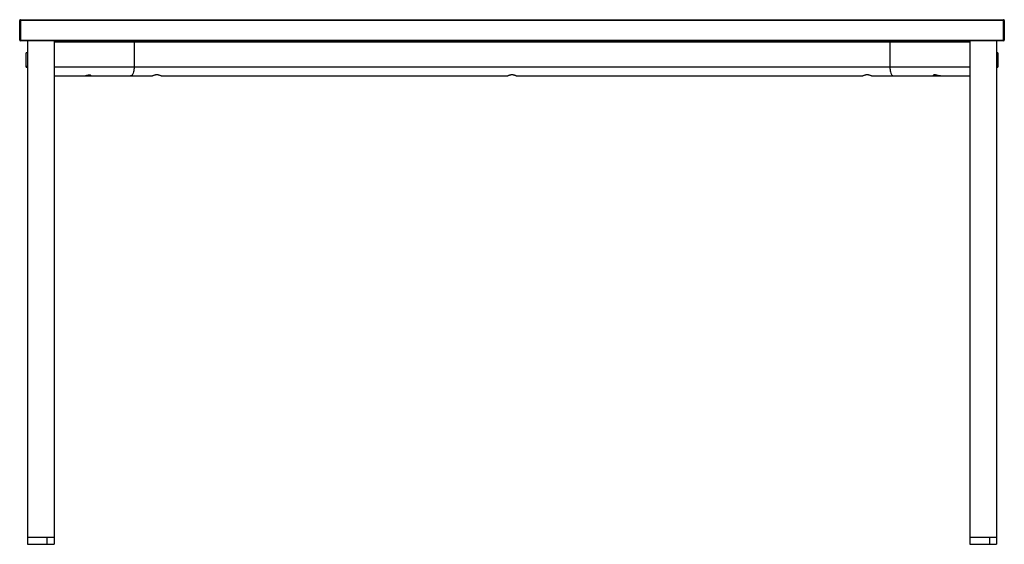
# Paper-space layout '_Left' of a CAD drawing. Header units: millimetres. Extents: x -1387 to 13, y -10 to 736.
import ezdxf

# ---------------------------------------------------------------- set-up
doc = ezdxf.new("R2010")
doc.units = ezdxf.units.MM

psp = doc.layouts.new('_Left')

# ---------------------------------------------------------------- linework, layer by layer
at = {"color": 7, "linetype": 'Continuous', "lineweight": 25}
for p, q in [((13, 735), (-1387, 735)), ((-1387, 707), (-1387, 735)), ((-1386, 736), (-1386, 706)), ((-1386, 736), (12, 736)), ((12, 706), (12, 736)), ((13, 735), (13, 707)), ((-1387, 707), (13, 707)), ((12, 706), (-1386, 706)), ((-1376, 706), (-1376, -10)), ((-1338, 706), (-1338, -10)), ((-36, 704), (-1338, 704)), ((-1224.3, 704), (-1224.3, 668.5)), ((-149.7, 704), (-149.7, 668.5)), ((-36, 706), (-36, -10)), ((2, 706), (2, -10)), ((-1377.6, 688.7), (-1378, 688.3)), ((-1378, 668.7), (-1378, 688.3)), ((-1376, 688.7), (-1377.6, 688.7)), ((-1377.6, 668.3), (-1377.6, 688.7)), ((3.6, 688.7), (2, 688.7)), ((4, 688.3), (3.6, 688.7)), ((3.6, 688.7), (3.6, 668.3)), ((4, 688.3), (4, 668.7)), ((2, 685.2), (3.6, 685.2)), ((4, 685), (3.6, 685.2)), ((-1378, 669.7), (-1377.6, 669.3)), ((-1378, 668.7), (-1377.6, 668.3)), ((-1376, 669.3), (-1377.6, 669.3)), ((-1377.6, 668.3), (-1376, 668.3)), ((-36, 668.5), (-1338, 668.5)), ((2, 668.3), (3.6, 668.3)), ((3.6, 668.3), (4, 668.7)), ((-1338, 656), (-1287.8, 656)), ((-1287.8, 656), (-1198, 656)), ((-1186, 656), (-693, 656)), ((-681, 656), (-188, 656)), ((-176, 656), (-86.2, 656)), ((-86.2, 656), (-36, 656)), ((-1376, 0), (-1338, 0)), ((-1348.2, 0), (-1348.2, -10)), ((-36, 0), (2, 0)), ((-8.2, 0), (-8.2, -10)), ((-1376, -10), (-1338, -10)), ((-36, -10), (2, -10))]:
    psp.add_line(p, q, dxfattribs=at)
for centre, start, end in [((-1386, 735), 90, 180), ((12, 735), 0, 90), ((-1386, 707), 180, 270), ((12, 707), 270, 0)]:
    psp.add_arc(centre, 1, start, end, dxfattribs=at)
for points, knots in [([(-1225.2, 706), (-1225, 706), (-1224.8, 705.9), (-1224.5, 705.4), (-1224.3, 704.7), (-1224.3, 704.2), (-1224.3, 704)], [0, 0, 0, 0, 0.2798956, 0.5751096, 0.7976935, 1, 1, 1, 1]), ([(-148.8, 706), (-149, 706), (-149.2, 705.9), (-149.5, 705.4), (-149.7, 704.7), (-149.7, 704.2), (-149.7, 704)], [0, 0, 0, 0, 0.279896, 0.57511, 0.797694, 1, 1, 1, 1]), ([(-1224.3, 668.5), (-1224.4, 667.3), (-1224.4, 664.9), (-1225.1, 661.5), (-1226.1, 658.9), (-1227.2, 657.1), (-1228.4, 656.2), (-1229.1, 656.1), (-1229.5, 656)], [0, 0, 0, 0, 0.169834, 0.355023, 0.550425, 0.705788, 0.857143, 1, 1, 1, 1]), ([(-149.7, 668.5), (-149.6, 667.3), (-149.6, 664.9), (-148.9, 661.5), (-147.9, 658.9), (-146.8, 657.1), (-145.6, 656.2), (-144.9, 656.1), (-144.5, 656)], [0, 0, 0, 0, 0.1698341, 0.3550229, 0.5504246, 0.7057882, 0.8571429, 1, 1, 1, 1]), ([(-1296.2, 656), (-1295.9, 656), (-1295.3, 656), (-1293.9, 656.3), (-1292, 656.7), (-1290.1, 657.2), (-1288.7, 657.5), (-1287.7, 657.6), (-1287, 657.5), (-1286.2, 657.2), (-1286.1, 656.9), (-1286, 656.7)], [0, 0, 0, 0, 0.0831993, 0.1669111, 0.3331416, 0.499173, 0.5828131, 0.6658443, 0.7494773, 0.8331771, 1, 1, 1, 1]), ([(-1286, 656.7), (-1286.1, 656.5), (-1286.2, 656.3), (-1287, 656), (-1287.7, 656), (-1288.7, 656), (-1290.1, 656.3), (-1291.2, 656.5), (-1292, 656.7)], [0, 0, 0, 0, 0.249784, 0.374564, 0.500211, 0.625388, 0.750853, 1, 1, 1, 1]), ([(-1186, 656), (-1186, 656), (-1186.1, 656), (-1186.6, 656.3), (-1187.7, 656.7), (-1189.3, 657.2), (-1190.8, 657.5), (-1192, 657.6), (-1193.2, 657.5), (-1194.7, 657.2), (-1196.3, 656.7), (-1197.4, 656.3), (-1197.9, 656), (-1198, 656), (-1198, 656)], [0, 0, 0, 0, 0.062743, 0.125286, 0.250187, 0.374792, 0.43709, 0.499734, 0.562383, 0.62497, 0.749974, 0.87467, 0.936961, 1, 1, 1, 1]), ([(-681, 656), (-681, 656), (-681.1, 656), (-681.6, 656.3), (-682.7, 656.7), (-684.3, 657.2), (-685.8, 657.5), (-687, 657.6), (-688.2, 657.5), (-689.7, 657.2), (-691.3, 656.7), (-692.4, 656.3), (-692.9, 656), (-693, 656), (-693, 656)], [0, 0, 0, 0, 0.0627434, 0.125286, 0.2501872, 0.3747922, 0.4370899, 0.4997335, 0.5623828, 0.6249697, 0.7499741, 0.8746697, 0.9369612, 1, 1, 1, 1]), ([(-176, 656), (-176, 656), (-176.1, 656), (-176.6, 656.3), (-177.7, 656.7), (-179.3, 657.2), (-180.8, 657.5), (-182, 657.6), (-183.2, 657.5), (-184.7, 657.2), (-186.3, 656.7), (-187.4, 656.3), (-187.9, 656), (-188, 656), (-188, 656)], [0, 0, 0, 0, 0.062743, 0.125286, 0.250187, 0.374792, 0.43709, 0.499734, 0.562383, 0.62497, 0.749974, 0.87467, 0.936961, 1, 1, 1, 1]), ([(-77.8, 656), (-78.1, 656), (-78.7, 656), (-80.1, 656.3), (-82, 656.7), (-83.9, 657.2), (-85.3, 657.5), (-86.3, 657.6), (-87, 657.5), (-87.8, 657.2), (-87.9, 656.9), (-88, 656.7)], [0, 0, 0, 0, 0.083199, 0.166911, 0.333142, 0.499173, 0.582813, 0.665844, 0.749477, 0.833177, 1, 1, 1, 1]), ([(-88, 656.7), (-87.9, 656.5), (-87.8, 656.3), (-87, 656), (-86.3, 656), (-85.3, 656), (-83.9, 656.3), (-82.8, 656.5), (-82, 656.7)], [0, 0, 0, 0, 0.249784, 0.374564, 0.500211, 0.625388, 0.750853, 1, 1, 1, 1])]:
    psp.add_open_spline(points, degree=3, knots=knots, dxfattribs=at)

doc.saveas('drawing.dxf')
